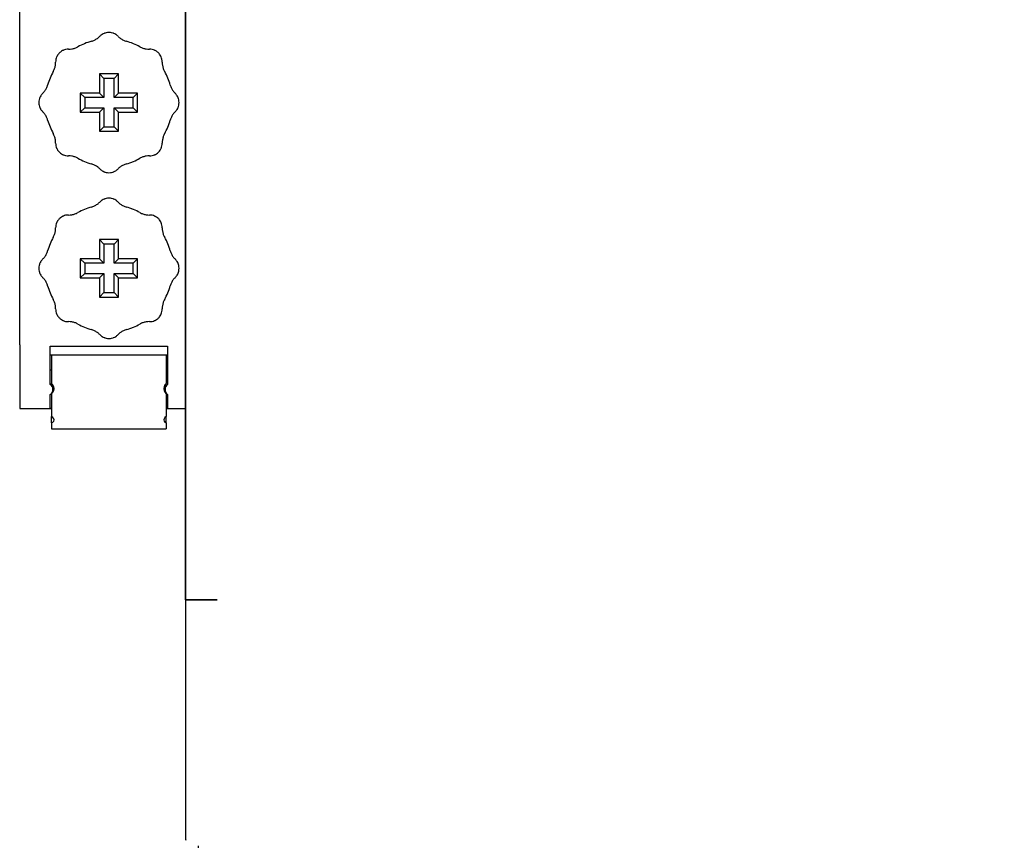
# Model space of a CAD drawing. Extents: x 213 to 948, y 153 to 704.
# Tile 2 of 62: x 438 to 453, y 175 to 188. Entities that reach past the tile are written whole.
import ezdxf

# ---------------------------------------------------------------- set-up
doc = ezdxf.new("R2010")
doc.units = 0
doc.header["$LTSCALE"] = 65.395
doc.header["$MEASUREMENT"] = 0
doc.layers.get('0').update_dxf_attribs({"linetype": 'CONTINUOUS'})
for name, color, linetype in [('133-357613_DXF_DIMENSION', 7, 'CONTINUOUS'), ('133-358092_DXF_CONTINUOUS_LINE', 7, 'CONTINUOUS'), ('59-273163_DXF_CONTINUOUS_LINE', 7, 'CONTINUOUS'), ('59-273165_DXF_CONTINUOUS_LINE', 7, 'CONTINUOUS'), ('59-273170_DXF_CONTINUOUS_LINE', 7, 'CONTINUOUS')]:
    doc.layers.add(name, color=color, linetype=linetype)
doc.styles.get("Standard").update_dxf_attribs({"font": 'txt', "width": 0.7})
doc.dimstyles.get("Standard").update_dxf_attribs({"dimtxt": 0.18, "dimasz": 0.18, "dimexe": 0.18, "dimexo": 0.0625, "dimgap": 0.09, "dimtad": 0, "dimtih": 1, "dimtoh": 1, "dimdec": 4, "dimzin": 0, "dimdsep": 46, "dimtxsty": 'Standard', "dimcen": 0.09, "dimadec": 0, "dimazin": 0, "dimtfac": 1, "dimtdec": 4, "dimtofl": 0, "dimtmove": 0, "dimatfit": 3, "dimfxl": 1, "dimtolj": 1, "dimtzin": 0, "dimarcsym": 0})

# ---------------------------------------------------------------- blocks, each defined once
blk = doc.blocks.new('_FILLED')
at = {"color": 0, "linetype": 'ByBlock'}
blk.add_solid([(0, 0), (-1, 0.1429), (-1, -0.1429)], dxfattribs=at)
blk = doc.blocks.new('*D5')
at = {"layer": '133-357613_DXF_DIMENSION', "color": 2, "linetype": 'Continuous', "transparency": 16777216}
for p, q in [((628.864, 186.022), (628.864, 152.655)), ((440.364, 174.715), (440.364, 152.655)), ((440.364, 154.655), (534.614, 154.655)), ((628.864, 154.655), (534.614, 154.655))]:
    blk.add_line(p, q, dxfattribs=at)
at = {"layer": '133-357613_DXF_DIMENSION', "color": 2, "linetype": 'Continuous', "transparency": 16777216, "xscale": 3.5, "yscale": 3.5, "zscale": 3.5, "rotation": 180}
blk.add_blockref('_FILLED', (440.364, 154.655), dxfattribs=at)
at = {"layer": '133-357613_DXF_DIMENSION', "color": 2, "linetype": 'Continuous', "transparency": 16777216, "xscale": 3.5, "yscale": 3.5, "zscale": 3.5}
blk.add_blockref('_FILLED', (628.864, 154.655), dxfattribs=at)
at = {"layer": '133-357613_DXF_DIMENSION', "color": 5, "linetype": 'Continuous', "transparency": 16777216, "width": 0.7}
blk.add_text('942.5', height=2.5, dxfattribs=at).set_placement((530.239, 155.28))

msp = doc.modelspace()

# ---------------------------------------------------------------- linework, layer by layer
at = {"layer": '133-358092_DXF_CONTINUOUS_LINE', "color": 3, "linetype": 'Continuous'}
for p, q in [((440.1636, 178.57483), (440.1636, 308.57483)), ((440.1636, 308.57483), (440.1636, 178.57483)), ((440.1636, 178.57483), (440.29635, 178.57483)), ((440.29635, 178.57483), (440.1636, 178.57483)), ((440.1636, 178.57483), (440.1636, 176.7172)), ((440.31005, 178.57483), (440.29635, 178.57483)), ((440.29635, 178.57483), (440.3636, 178.57483)), ((440.3636, 178.57483), (440.31005, 178.57483)), ((440.36971, 178.57483), (440.3636, 178.57483)), ((440.3636, 178.57483), (440.6636, 178.57483)), ((440.4836, 178.57483), (440.36971, 178.57483)), ((440.6636, 178.57483), (440.4836, 178.57483)), ((440.1636, 176.7172), (440.1636, 176.48582)), ((440.1636, 176.48582), (440.1636, 175.47732)), ((440.1636, 175.47732), (440.1636, 175.47483)), ((440.1636, 175.47483), (440.1636, 175.27483)), ((440.1636, 175.27811), (440.1636, 175.27483)), ((440.1636, 175.27483), (440.1636, 174.87483))]:
    msp.add_line(p, q, dxfattribs=at)
for points in [[(440.1636, 178.57483), (440.1636, 178.28453), (440.1636, 177.99602), (440.1636, 177.71108), (440.1636, 177.43147), (440.1636, 177.1589), (440.1636, 176.89507), (440.1636, 176.7172)], [(440.1636, 176.7172), (440.1636, 176.64159), (440.1636, 176.48582)], [(440.1636, 176.48582), (440.1636, 176.40003), (440.1636, 176.17187), (440.1636, 175.95854), (440.1636, 175.76133), (440.1636, 175.58147), (440.1636, 175.47483)], [(440.1636, 175.47483), (440.1636, 175.42006), (440.1636, 175.27811)], [(440.1636, 175.27483), (440.1636, 175.15648), (440.1636, 175.05592), (440.1636, 174.97706), (440.1636, 174.92038), (440.1636, 174.88624), (440.1636, 174.87483)]]:
    msp.add_lwpolyline(points, dxfattribs=at)
for end in [188.275525, 188.274868]:
    msp.add_arc((440.6636, 174.87483), 0.5, 180, end, dxfattribs=at)
at = {"layer": '59-273163_DXF_CONTINUOUS_LINE', "color": 7, "linetype": 'Continuous'}
for p, q in [((438.8136, 186.82483), (438.88359, 186.75484)), ((439.1136, 186.82483), (438.8136, 186.82483)), ((438.8136, 186.82483), (438.8136, 186.52483)), ((438.88359, 186.75484), (438.88359, 186.45484)), ((439.04361, 186.75484), (438.88359, 186.75484)), ((439.1136, 186.82483), (439.04361, 186.75484)), ((439.04361, 186.45484), (439.04361, 186.75484)), ((439.1136, 186.52483), (439.1136, 186.82483)), ((438.5136, 186.52483), (438.58359, 186.45484)), ((438.8136, 186.52483), (438.5136, 186.52483)), ((438.5136, 186.52483), (438.5136, 186.22483)), ((438.58359, 186.45484), (438.58359, 186.29482)), ((438.88359, 186.45484), (438.58359, 186.45484)), ((438.8136, 186.52483), (438.88359, 186.45484)), ((439.1136, 186.52483), (439.04361, 186.45484)), ((439.34361, 186.45484), (439.04361, 186.45484)), ((439.4136, 186.52483), (439.1136, 186.52483)), ((439.4136, 186.52483), (439.34361, 186.45484)), ((439.34361, 186.29482), (439.34361, 186.45484)), ((439.4136, 186.22483), (439.4136, 186.52483)), ((438.5136, 186.22483), (438.58359, 186.29482)), ((438.58359, 186.29482), (438.88359, 186.29482)), ((438.8136, 186.22483), (438.88359, 186.29482)), ((438.88359, 186.29482), (438.88359, 185.99482)), ((439.04361, 186.29482), (439.34361, 186.29482)), ((439.04361, 185.99482), (439.04361, 186.29482)), ((439.1136, 186.22483), (439.04361, 186.29482)), ((439.4136, 186.22483), (439.34361, 186.29482)), ((438.5136, 186.22483), (438.8136, 186.22483)), ((438.8136, 186.22483), (438.8136, 185.92483)), ((439.1136, 185.92483), (439.1136, 186.22483)), ((439.1136, 186.22483), (439.4136, 186.22483)), ((438.8136, 185.92483), (438.88359, 185.99482)), ((438.88359, 185.99482), (439.04361, 185.99482)), ((439.1136, 185.92483), (439.04361, 185.99482)), ((438.8136, 185.92483), (439.1136, 185.92483)), ((438.8136, 184.22483), (438.88359, 184.15484)), ((439.1136, 184.22483), (438.8136, 184.22483)), ((438.8136, 184.22483), (438.8136, 183.92483)), ((438.88359, 184.15484), (438.88359, 183.85484)), ((439.04361, 184.15484), (438.88359, 184.15484)), ((439.1136, 184.22483), (439.04361, 184.15484)), ((439.04361, 183.85484), (439.04361, 184.15484)), ((439.1136, 183.92483), (439.1136, 184.22483)), ((438.5136, 183.92483), (438.58359, 183.85484)), ((438.8136, 183.92483), (438.5136, 183.92483)), ((438.5136, 183.92483), (438.5136, 183.62483)), ((438.58359, 183.85484), (438.58359, 183.69482)), ((438.88359, 183.85484), (438.58359, 183.85484)), ((438.8136, 183.92483), (438.88359, 183.85484)), ((439.1136, 183.92483), (439.04361, 183.85484)), ((439.34361, 183.85484), (439.04361, 183.85484)), ((439.4136, 183.92483), (439.1136, 183.92483)), ((439.4136, 183.92483), (439.34361, 183.85484)), ((439.34361, 183.69482), (439.34361, 183.85484)), ((439.4136, 183.62483), (439.4136, 183.92483)), ((438.5136, 183.62483), (438.58359, 183.69482)), ((438.58359, 183.69482), (438.88359, 183.69482)), ((438.8136, 183.62483), (438.88359, 183.69482)), ((438.88359, 183.69482), (438.88359, 183.39482)), ((439.04361, 183.69482), (439.34361, 183.69482)), ((439.04361, 183.39482), (439.04361, 183.69482)), ((439.1136, 183.62483), (439.04361, 183.69482)), ((439.4136, 183.62483), (439.34361, 183.69482)), ((438.5136, 183.62483), (438.8136, 183.62483)), ((438.8136, 183.62483), (438.8136, 183.32483)), ((439.1136, 183.32483), (439.1136, 183.62483)), ((439.1136, 183.62483), (439.4136, 183.62483)), ((438.8136, 183.32483), (438.88359, 183.39482)), ((438.8136, 183.32483), (439.1136, 183.32483)), ((438.88359, 183.39482), (439.04361, 183.39482)), ((439.1136, 183.32483), (439.04361, 183.39482))]:
    msp.add_line(p, q, dxfattribs=at)
for centre, radius, start, end in [((438.60653, 187.62483), 0.3, 285.942369, 295.81846), ((438.60653, 187.62483), 0.3, 295.81846, 305.696943), ((438.60653, 187.62483), 0.3, 305.696943, 315.572996), ((438.9636, 187.27483), 0.2, 122.55156, 135.572996), ((438.9636, 187.27483), 0.2, 111.697641, 122.55156), ((438.9636, 187.27483), 0.2, 109.531168, 111.697641), ((438.9636, 187.27483), 0.2, 107.930417, 109.531168), ((438.9636, 187.27483), 0.2, 96.509602, 107.930417), ((438.9636, 187.27483), 0.2, 83.49043, 96.509602), ((438.9636, 187.27483), 0.2, 72.169666, 83.49043), ((438.9636, 187.27483), 0.2, 70.468845, 72.169666), ((438.9636, 187.27483), 0.2, 68.184609, 70.468845), ((438.9636, 187.27483), 0.2, 57.448466, 68.184609), ((438.9636, 187.27483), 0.2, 44.427004, 57.448477), ((438.9636, 187.27483), 0.2, 44.427004, 57.448466), ((439.32067, 187.62483), 0.3, 224.427004, 234.303049), ((439.32067, 187.62483), 0.3, 224.427004, 234.303057), ((439.32067, 187.62483), 0.3, 234.303049, 244.181547), ((439.32067, 187.62483), 0.3, 234.303057, 244.18154), ((439.32067, 187.62483), 0.3, 244.181547, 254.057631), ((439.32067, 187.62483), 0.3, 244.18154, 254.057631), ((438.3272, 187.01123), 0.2, 117.169666, 128.49043), ((438.3272, 187.01123), 0.2, 115.468845, 117.169666), ((438.3272, 187.01123), 0.2, 113.18461, 115.468845), ((438.3272, 187.01123), 0.2, 102.448466, 113.18461), ((438.3272, 187.01123), 0.2, 89.427004, 102.448466), ((438.33221, 187.5112), 0.3, 269.427004, 279.303049), ((438.33221, 187.5112), 0.3, 269.427004, 279.303057), ((438.33221, 187.5112), 0.3, 279.303049, 289.181547), ((438.33221, 187.5112), 0.3, 279.303057, 289.18154), ((438.33221, 187.5112), 0.3, 289.181547, 299.057631), ((438.33221, 187.5112), 0.3, 289.18154, 299.057631), ((438.9636, 186.37483), 1, 112.499995, 119.057631), ((438.9636, 186.37483), 1, 105.942369, 112.499995), ((438.9636, 186.37483), 1, 67.499845, 74.057631), ((438.9636, 186.37483), 1, 67.499846, 74.057631), ((438.9636, 186.37483), 1, 60.942369, 67.499845), ((438.9636, 186.37483), 1, 60.942369, 67.499846), ((439.595, 187.5112), 0.3, 240.942369, 250.81846), ((439.595, 187.5112), 0.3, 250.81846, 260.696943), ((439.595, 187.5112), 0.3, 260.696943, 270.572996), ((439.6, 187.01123), 0.2, 77.55155, 90.572996), ((439.6, 187.01123), 0.2, 77.55156, 90.572996), ((439.6, 187.01123), 0.2, 66.69764, 77.55156), ((439.6, 187.01123), 0.2, 64.531168, 66.69764), ((439.6, 187.01123), 0.2, 62.930417, 64.531168), ((439.6, 187.01123), 0.2, 51.509588, 62.930339), ((439.6, 187.01123), 0.2, 51.509602, 62.930417), ((438.3272, 187.01123), 0.2, 167.55156, 180.572996), ((438.3272, 187.01123), 0.2, 156.697641, 167.55156), ((438.3272, 187.01123), 0.2, 154.531168, 156.697641), ((438.3272, 187.01123), 0.2, 152.930417, 154.531168), ((438.3272, 187.01123), 0.2, 141.509602, 152.930417), ((438.3272, 187.01123), 0.2, 128.49043, 141.509602), ((439.6, 187.01123), 0.2, 38.490445, 51.509588), ((439.6, 187.01123), 0.2, 38.49043, 51.509602), ((439.6, 187.01123), 0.2, 27.169666, 38.49043), ((439.6, 187.01123), 0.2, 25.468847, 27.169748), ((439.6, 187.01123), 0.2, 25.468845, 27.169666), ((439.6, 187.01123), 0.2, 23.184609, 25.468845), ((439.6, 187.01123), 0.2, 12.448477, 23.184725), ((439.6, 187.01123), 0.2, 12.448466, 23.184609), ((439.6, 187.01123), 0.2, 359.427004, 12.448477), ((439.6, 187.01123), 0.2, 359.427004, 12.448466), ((437.82723, 187.00623), 0.3, 330.942369, 340.81846), ((437.82723, 187.00623), 0.3, 340.81846, 350.696943), ((437.82723, 187.00623), 0.3, 350.696943, 0.572996), ((440.09997, 187.00623), 0.3, 179.427004, 189.303049), ((440.09997, 187.00623), 0.3, 179.427004, 189.303057), ((440.09997, 187.00623), 0.3, 189.303049, 199.181547), ((440.09997, 187.00623), 0.3, 189.303057, 199.18154), ((440.09997, 187.00623), 0.3, 199.181547, 209.057631), ((440.09997, 187.00623), 0.3, 199.18154, 209.057631), ((438.9636, 186.37483), 1, 157.500005, 164.057631), ((438.9636, 186.37483), 1, 150.942369, 157.500005), ((438.9636, 186.37483), 1, 22.500551, 29.057631), ((438.9636, 186.37483), 1, 22.500549, 29.057631), ((438.9636, 186.37483), 1, 15.942369, 22.500551), ((438.9636, 186.37483), 1, 15.942369, 22.500549), ((437.7136, 186.7319), 0.3, 324.303049, 334.181547), ((437.7136, 186.7319), 0.3, 324.303057, 334.18154), ((437.7136, 186.7319), 0.3, 334.181547, 344.057631), ((437.7136, 186.7319), 0.3, 334.18154, 344.057631), ((440.2136, 186.7319), 0.3, 195.942369, 205.81846), ((440.2136, 186.7319), 0.3, 205.81846, 215.696943), ((438.0636, 186.37483), 0.2, 162.169666, 173.49043), ((438.0636, 186.37483), 0.2, 160.468845, 162.169666), ((438.0636, 186.37483), 0.2, 158.18461, 160.468845), ((438.0636, 186.37483), 0.2, 147.448466, 158.18461), ((438.0636, 186.37483), 0.2, 134.427004, 147.448466), ((437.7136, 186.7319), 0.3, 314.427004, 324.303049), ((437.7136, 186.7319), 0.3, 314.427004, 324.303057), ((440.2136, 186.7319), 0.3, 215.696943, 225.572996), ((439.8636, 186.37483), 0.2, 32.55155, 45.572996), ((439.8636, 186.37483), 0.2, 32.55156, 45.572996), ((439.8636, 186.37483), 0.2, 21.697641, 32.55156), ((439.8636, 186.37483), 0.2, 19.531166, 21.69753), ((439.8636, 186.37483), 0.2, 19.531168, 21.697641), ((439.8636, 186.37483), 0.2, 17.930339, 19.531166), ((439.8636, 186.37483), 0.2, 17.930417, 19.531168), ((439.8636, 186.37483), 0.2, 6.509602, 17.930417), ((438.0636, 186.37483), 0.2, 173.49043, 186.509602), ((438.0636, 186.37483), 0.2, 186.509602, 197.930417), ((438.0636, 186.37483), 0.2, 197.930417, 199.531168), ((438.0636, 186.37483), 0.2, 199.531166, 201.69753), ((438.0636, 186.37483), 0.2, 199.531168, 201.697641), ((438.0636, 186.37483), 0.2, 201.697641, 212.55156), ((438.0636, 186.37483), 0.2, 212.55156, 225.572996), ((439.8636, 186.37483), 0.2, 314.427004, 327.448477), ((439.8636, 186.37483), 0.2, 314.427004, 327.448466), ((439.8636, 186.37483), 0.2, 327.448477, 338.184726), ((439.8636, 186.37483), 0.2, 327.448466, 338.18461), ((439.8636, 186.37483), 0.2, 338.184726, 340.468847), ((439.8636, 186.37483), 0.2, 338.18461, 340.468845), ((439.8636, 186.37483), 0.2, 340.468847, 342.169748), ((439.8636, 186.37483), 0.2, 340.468845, 342.169666), ((439.8636, 186.37483), 0.2, 342.169748, 353.490445), ((439.8636, 186.37483), 0.2, 342.169666, 353.49043), ((439.8636, 186.37483), 0.2, 353.490445, 6.509588), ((439.8636, 186.37483), 0.2, 353.49043, 6.509602), ((437.7136, 186.01776), 0.3, 35.696943, 45.572996), ((437.7136, 186.01776), 0.3, 25.81846, 35.696943), ((437.7136, 186.01776), 0.3, 15.942369, 25.81846), ((440.2136, 186.01776), 0.3, 154.181547, 164.057631), ((440.2136, 186.01776), 0.3, 154.18154, 164.057631), ((440.2136, 186.01776), 0.3, 144.303049, 154.181547), ((440.2136, 186.01776), 0.3, 144.303057, 154.18154), ((440.2136, 186.01776), 0.3, 134.427004, 144.303049), ((440.2136, 186.01776), 0.3, 134.427004, 144.303057), ((438.9636, 186.37483), 1, 195.942369, 202.500158), ((438.9636, 186.37483), 1, 195.942369, 202.500157), ((438.9636, 186.37483), 1, 202.500157, 209.057631), ((438.9636, 186.37483), 1, 330.942369, 337.405487), ((438.9636, 186.37483), 1, 330.942369, 337.40339), ((438.9636, 186.37483), 1, 337.40339, 344.057631), ((438.9636, 186.37483), 1, 337.405487, 344.057631), ((437.82723, 185.74344), 0.3, 19.181547, 29.057631), ((437.82723, 185.74344), 0.3, 19.18154, 29.057631), ((437.82723, 185.74344), 0.3, 9.303049, 19.181547), ((437.82723, 185.74344), 0.3, 9.303057, 19.18154), ((440.09997, 185.74344), 0.3, 160.81846, 170.696943), ((440.09997, 185.74344), 0.3, 150.942369, 160.81846), ((437.82723, 185.74344), 0.3, 359.427004, 9.303049), ((437.82723, 185.74344), 0.3, 359.427004, 9.303057), ((438.3272, 185.73844), 0.2, 179.427004, 192.448466), ((438.3272, 185.73844), 0.2, 192.448466, 203.18461), ((438.3272, 185.73844), 0.2, 203.184725, 205.468847), ((438.3272, 185.73844), 0.2, 203.18461, 205.468845), ((438.3272, 185.73844), 0.2, 205.468845, 207.169666), ((438.3272, 185.73844), 0.2, 207.169666, 218.49043), ((439.6, 185.73844), 0.2, 321.509588, 332.930339), ((439.6, 185.73844), 0.2, 321.509602, 332.930417), ((439.6, 185.73844), 0.2, 332.930339, 334.531166), ((439.6, 185.73844), 0.2, 332.930417, 334.531168), ((439.6, 185.73844), 0.2, 334.531166, 336.69753), ((439.6, 185.73844), 0.2, 334.531168, 336.697641), ((439.6, 185.73844), 0.2, 336.69753, 347.55155), ((439.6, 185.73844), 0.2, 336.697641, 347.55156), ((439.6, 185.73844), 0.2, 347.55156, 0.572996), ((440.09997, 185.74344), 0.3, 170.696943, 180.572996), ((438.3272, 185.73844), 0.2, 218.490445, 231.509588), ((438.3272, 185.73844), 0.2, 218.49043, 231.509602), ((438.3272, 185.73844), 0.2, 231.509588, 242.930339), ((438.3272, 185.73844), 0.2, 231.509602, 242.930417), ((438.3272, 185.73844), 0.2, 242.930417, 244.531168), ((438.3272, 185.73844), 0.2, 244.531166, 246.697529), ((438.3272, 185.73844), 0.2, 244.531168, 246.69764), ((438.3272, 185.73844), 0.2, 246.697529, 257.55155), ((438.3272, 185.73844), 0.2, 246.69764, 257.55156), ((438.3272, 185.73844), 0.2, 257.55155, 270.572996), ((438.3272, 185.73844), 0.2, 257.55156, 270.572996), ((438.33221, 185.23846), 0.3, 80.696943, 90.572996), ((438.33221, 185.23846), 0.3, 70.81846, 80.696943), ((438.33221, 185.23846), 0.3, 60.942369, 70.81846), ((438.9636, 186.37483), 1, 240.942369, 247.499481), ((438.9636, 186.37483), 1, 292.59445, 299.057631), ((438.9636, 186.37483), 1, 292.596544, 299.057631), ((439.595, 185.23846), 0.3, 109.181547, 119.057631), ((439.595, 185.23846), 0.3, 109.18154, 119.057631), ((439.595, 185.23846), 0.3, 99.303049, 109.181547), ((439.595, 185.23846), 0.3, 99.303057, 109.18154), ((439.595, 185.23846), 0.3, 89.427004, 99.303049), ((439.595, 185.23846), 0.3, 89.427004, 99.303057), ((439.6, 185.73844), 0.2, 269.427004, 282.448477), ((439.6, 185.73844), 0.2, 269.427004, 282.448466), ((439.6, 185.73844), 0.2, 282.448477, 293.184725), ((439.6, 185.73844), 0.2, 282.448466, 293.18461), ((439.6, 185.73844), 0.2, 293.184725, 295.468847), ((439.6, 185.73844), 0.2, 293.18461, 295.468845), ((439.6, 185.73844), 0.2, 295.468847, 297.169748), ((439.6, 185.73844), 0.2, 295.468845, 297.169666), ((439.6, 185.73844), 0.2, 297.169748, 308.490445), ((439.6, 185.73844), 0.2, 297.169666, 308.49043), ((439.6, 185.73844), 0.2, 308.490445, 321.509588), ((439.6, 185.73844), 0.2, 308.49043, 321.509602), ((438.9636, 186.37483), 1, 247.499479, 254.057631), ((438.9636, 186.37483), 1, 247.499481, 254.057631), ((438.60653, 185.12483), 0.3, 64.181547, 74.057631), ((438.60653, 185.12483), 0.3, 64.18154, 74.057631), ((438.60653, 185.12483), 0.3, 54.303049, 64.181547), ((438.60653, 185.12483), 0.3, 54.303057, 64.18154), ((438.60653, 185.12483), 0.3, 44.427004, 54.303049), ((438.60653, 185.12483), 0.3, 44.427004, 54.303057), ((438.9636, 185.47483), 0.2, 224.427004, 237.448477), ((438.9636, 185.47483), 0.2, 224.427004, 237.448466), ((438.9636, 185.47483), 0.2, 302.55155, 315.572996), ((438.9636, 185.47483), 0.2, 302.55156, 315.572996), ((439.32067, 185.12483), 0.3, 125.696943, 135.572996), ((439.32067, 185.12483), 0.3, 115.81846, 125.696943), ((439.32067, 185.12483), 0.3, 105.942369, 115.81846), ((438.9636, 186.37483), 1, 285.942369, 292.596544), ((438.9636, 186.37483), 1, 285.942369, 292.59445), ((438.9636, 185.47483), 0.2, 237.448466, 248.184609), ((438.9636, 185.47483), 0.2, 248.184609, 250.468845), ((438.9636, 185.47483), 0.2, 250.468847, 252.169748), ((438.9636, 185.47483), 0.2, 250.468845, 252.169666), ((438.9636, 185.47483), 0.2, 252.169666, 263.49043), ((438.9636, 185.47483), 0.2, 263.490445, 276.509588), ((438.9636, 185.47483), 0.2, 263.49043, 276.509602), ((438.9636, 185.47483), 0.2, 276.509588, 287.930339), ((438.9636, 185.47483), 0.2, 276.509602, 287.930417), ((438.9636, 185.47483), 0.2, 287.930339, 289.531166), ((438.9636, 185.47483), 0.2, 287.930417, 289.531168), ((438.9636, 185.47483), 0.2, 289.531166, 291.69753), ((438.9636, 185.47483), 0.2, 289.531168, 291.697641), ((438.9636, 185.47483), 0.2, 291.69753, 302.55155), ((438.9636, 185.47483), 0.2, 291.697641, 302.55156), ((438.9636, 184.67483), 0.2, 96.509588, 107.930339), ((438.9636, 184.67483), 0.2, 96.509602, 107.930417), ((438.9636, 184.67483), 0.2, 83.490445, 96.509588), ((438.9636, 184.67483), 0.2, 83.49043, 96.509602), ((438.9636, 184.67483), 0.2, 72.169748, 83.490445), ((438.9636, 184.67483), 0.2, 72.169666, 83.49043), ((438.9636, 183.77483), 1, 105.942369, 112.499995), ((438.9636, 183.77483), 1, 105.942369, 112.499995), ((438.60653, 185.02483), 0.3, 285.942369, 295.81846), ((438.60653, 185.02483), 0.3, 295.81846, 305.696943), ((438.60653, 185.02483), 0.3, 305.696943, 315.572996), ((438.9636, 184.67483), 0.2, 122.55156, 135.572996), ((438.9636, 184.67483), 0.2, 111.69753, 122.55155), ((438.9636, 184.67483), 0.2, 111.697641, 122.55156), ((438.9636, 184.67483), 0.2, 109.531166, 111.69753), ((438.9636, 184.67483), 0.2, 109.531168, 111.697641), ((438.9636, 184.67483), 0.2, 107.930339, 109.531166), ((438.9636, 184.67483), 0.2, 107.930417, 109.531168), ((438.9636, 184.67483), 0.2, 70.468847, 72.169748), ((438.9636, 184.67483), 0.2, 70.468845, 72.169666), ((438.9636, 184.67483), 0.2, 68.184725, 70.468847), ((438.9636, 184.67483), 0.2, 68.184609, 70.468845), ((438.9636, 184.67483), 0.2, 57.448477, 68.184725), ((438.9636, 184.67483), 0.2, 57.448466, 68.184609), ((438.9636, 184.67483), 0.2, 44.427004, 57.448477), ((438.9636, 184.67483), 0.2, 44.427004, 57.448466), ((439.32067, 185.02483), 0.3, 224.427004, 234.303049), ((439.32067, 185.02483), 0.3, 224.427004, 234.303057), ((439.32067, 185.02483), 0.3, 234.303049, 244.181547), ((439.32067, 185.02483), 0.3, 234.303057, 244.18154), ((439.32067, 185.02483), 0.3, 244.181547, 254.057631), ((439.32067, 185.02483), 0.3, 244.18154, 254.057631), ((438.9636, 183.77483), 1, 67.499845, 74.057631), ((438.9636, 183.77483), 1, 67.499846, 74.057631), ((438.3272, 184.41123), 0.2, 128.49043, 141.509602), ((438.3272, 184.41123), 0.2, 117.169748, 128.490445), ((438.3272, 184.41123), 0.2, 117.169666, 128.49043), ((438.3272, 184.41123), 0.2, 115.468847, 117.169748), ((438.3272, 184.41123), 0.2, 115.468845, 117.169666), ((438.3272, 184.41123), 0.2, 113.184725, 115.468847), ((438.3272, 184.41123), 0.2, 113.18461, 115.468845), ((438.3272, 184.41123), 0.2, 102.448477, 113.184725), ((438.3272, 184.41123), 0.2, 102.448466, 113.18461), ((438.3272, 184.41123), 0.2, 89.427004, 102.448477), ((438.3272, 184.41123), 0.2, 89.427004, 102.448466), ((438.33221, 184.9112), 0.3, 269.427004, 279.303049), ((438.33221, 184.9112), 0.3, 269.427004, 279.303057), ((438.33221, 184.9112), 0.3, 279.303049, 289.181547), ((438.33221, 184.9112), 0.3, 279.303057, 289.18154), ((438.33221, 184.9112), 0.3, 289.181547, 299.057631), ((438.33221, 184.9112), 0.3, 289.18154, 299.057631), ((438.9636, 183.77483), 1, 112.499995, 119.057631), ((438.9636, 183.77483), 1, 112.499995, 119.057631), ((438.9636, 183.77483), 1, 60.942369, 67.499845), ((438.9636, 183.77483), 1, 60.942369, 67.499846), ((439.595, 184.9112), 0.3, 240.942369, 250.81846), ((439.595, 184.9112), 0.3, 250.81846, 260.696943), ((439.595, 184.9112), 0.3, 260.696943, 270.572996), ((439.6, 184.41123), 0.2, 77.55155, 90.572996), ((439.6, 184.41123), 0.2, 77.55156, 90.572996), ((439.6, 184.41123), 0.2, 66.697529, 77.55155), ((439.6, 184.41123), 0.2, 66.69764, 77.55156), ((439.6, 184.41123), 0.2, 64.531166, 66.697529), ((439.6, 184.41123), 0.2, 64.531168, 66.69764), ((439.6, 184.41123), 0.2, 62.930339, 64.531166), ((439.6, 184.41123), 0.2, 62.930417, 64.531168), ((439.6, 184.41123), 0.2, 51.509588, 62.930339), ((439.6, 184.41123), 0.2, 51.509602, 62.930417), ((439.6, 184.41123), 0.2, 38.490445, 51.509588), ((439.6, 184.41123), 0.2, 38.49043, 51.509602), ((437.82723, 184.40623), 0.3, 350.696943, 0.572996), ((438.3272, 184.41123), 0.2, 167.55155, 180.572996), ((438.3272, 184.41123), 0.2, 167.55156, 180.572996), ((438.3272, 184.41123), 0.2, 156.697641, 167.55156), ((438.3272, 184.41123), 0.2, 154.531168, 156.697641), ((438.3272, 184.41123), 0.2, 152.930339, 154.531166), ((438.3272, 184.41123), 0.2, 152.930417, 154.531168), ((438.3272, 184.41123), 0.2, 141.509602, 152.930417), ((439.6, 184.41123), 0.2, 27.169748, 38.490445), ((439.6, 184.41123), 0.2, 27.169666, 38.49043), ((439.6, 184.41123), 0.2, 25.468847, 27.169748), ((439.6, 184.41123), 0.2, 25.468845, 27.169666), ((439.6, 184.41123), 0.2, 23.184609, 25.468845), ((439.6, 184.41123), 0.2, 12.448477, 23.184725), ((439.6, 184.41123), 0.2, 12.448466, 23.184609), ((439.6, 184.41123), 0.2, 359.427004, 12.448477), ((439.6, 184.41123), 0.2, 359.427004, 12.448466), ((440.09997, 184.40623), 0.3, 179.427004, 189.303049), ((440.09997, 184.40623), 0.3, 179.427004, 189.303057), ((438.9636, 183.77483), 1, 150.942369, 157.500005), ((437.82723, 184.40623), 0.3, 330.942369, 340.81846), ((437.82723, 184.40623), 0.3, 340.81846, 350.696943), ((440.09997, 184.40623), 0.3, 189.303049, 199.181547), ((440.09997, 184.40623), 0.3, 189.303057, 199.18154), ((440.09997, 184.40623), 0.3, 199.181547, 209.057631), ((440.09997, 184.40623), 0.3, 199.18154, 209.057631), ((438.9636, 183.77483), 1, 22.500551, 29.057631), ((438.9636, 183.77483), 1, 22.500549, 29.057631), ((438.9636, 183.77483), 1, 157.500005, 164.057631), ((438.9636, 183.77483), 1, 157.500005, 164.057631), ((438.9636, 183.77483), 1, 15.942369, 22.500551), ((438.9636, 183.77483), 1, 15.942369, 22.500549), ((437.7136, 184.1319), 0.3, 314.427004, 324.303049), ((437.7136, 184.1319), 0.3, 314.427004, 324.303057), ((437.7136, 184.1319), 0.3, 324.303049, 334.181547), ((437.7136, 184.1319), 0.3, 324.303057, 334.18154), ((437.7136, 184.1319), 0.3, 334.181547, 344.057631), ((437.7136, 184.1319), 0.3, 334.18154, 344.057631), ((440.2136, 184.1319), 0.3, 195.942369, 205.81846), ((440.2136, 184.1319), 0.3, 205.81846, 215.696943), ((440.2136, 184.1319), 0.3, 215.696943, 225.572996), ((438.0636, 183.77483), 0.2, 173.49043, 186.509602), ((438.0636, 183.77483), 0.2, 162.169666, 173.49043), ((438.0636, 183.77483), 0.2, 160.468845, 162.169666), ((438.0636, 183.77483), 0.2, 158.18461, 160.468845), ((438.0636, 183.77483), 0.2, 147.448477, 158.184726), ((438.0636, 183.77483), 0.2, 147.448466, 158.18461), ((438.0636, 183.77483), 0.2, 134.427004, 147.448477), ((438.0636, 183.77483), 0.2, 134.427004, 147.448466), ((439.8636, 183.77483), 0.2, 32.55155, 45.572996), ((439.8636, 183.77483), 0.2, 32.55156, 45.572996), ((439.8636, 183.77483), 0.2, 21.697641, 32.55156), ((439.8636, 183.77483), 0.2, 19.531166, 21.69753), ((439.8636, 183.77483), 0.2, 19.531168, 21.697641), ((439.8636, 183.77483), 0.2, 17.930339, 19.531166), ((439.8636, 183.77483), 0.2, 17.930417, 19.531168), ((439.8636, 183.77483), 0.2, 6.509602, 17.930417), ((439.8636, 183.77483), 0.2, 353.490445, 6.509588), ((439.8636, 183.77483), 0.2, 353.49043, 6.509602), ((438.0636, 183.77483), 0.2, 186.509602, 197.930417), ((438.0636, 183.77483), 0.2, 197.930417, 199.531168), ((438.0636, 183.77483), 0.2, 199.531166, 201.69753), ((438.0636, 183.77483), 0.2, 199.531168, 201.697641), ((438.0636, 183.77483), 0.2, 201.697641, 212.55156), ((438.0636, 183.77483), 0.2, 212.55156, 225.572996), ((437.7136, 183.41776), 0.3, 35.696943, 45.572996), ((440.2136, 183.41776), 0.3, 134.427004, 144.303049), ((440.2136, 183.41776), 0.3, 134.427004, 144.303057), ((439.8636, 183.77483), 0.2, 314.427004, 327.448466), ((439.8636, 183.77483), 0.2, 327.448477, 338.184726), ((439.8636, 183.77483), 0.2, 327.448466, 338.18461), ((439.8636, 183.77483), 0.2, 338.184726, 340.468847), ((439.8636, 183.77483), 0.2, 338.18461, 340.468845), ((439.8636, 183.77483), 0.2, 340.468847, 342.169748), ((439.8636, 183.77483), 0.2, 340.468845, 342.169666), ((439.8636, 183.77483), 0.2, 342.169748, 353.490445), ((439.8636, 183.77483), 0.2, 342.169666, 353.49043), ((437.7136, 183.41776), 0.3, 25.81846, 35.696943), ((437.7136, 183.41776), 0.3, 15.942369, 25.81846), ((438.9636, 183.77483), 1, 195.942369, 202.500157), ((438.9636, 183.77483), 1, 337.40339, 344.057631), ((438.9636, 183.77483), 1, 337.405487, 344.057631), ((440.2136, 183.41776), 0.3, 154.181547, 164.057631), ((440.2136, 183.41776), 0.3, 154.18154, 164.057631), ((440.2136, 183.41776), 0.3, 144.303049, 154.181547), ((440.2136, 183.41776), 0.3, 144.303057, 154.18154), ((438.9636, 183.77483), 1, 202.500157, 209.057631), ((438.9636, 183.77483), 1, 330.942369, 337.405487), ((438.9636, 183.77483), 1, 330.942369, 337.40339), ((437.82723, 183.14344), 0.3, 19.181547, 29.057631), ((437.82723, 183.14344), 0.3, 19.18154, 29.057631), ((437.82723, 183.14344), 0.3, 9.303049, 19.181547), ((437.82723, 183.14344), 0.3, 9.303057, 19.18154), ((437.82723, 183.14344), 0.3, 359.427004, 9.303049), ((437.82723, 183.14344), 0.3, 359.427004, 9.303057), ((440.09997, 183.14344), 0.3, 170.696943, 180.572996), ((440.09997, 183.14344), 0.3, 160.81846, 170.696943), ((440.09997, 183.14344), 0.3, 150.942369, 160.81846), ((438.3272, 183.13844), 0.2, 179.427004, 192.448466), ((438.3272, 183.13844), 0.2, 192.448466, 203.18461), ((438.3272, 183.13844), 0.2, 203.18461, 205.468845), ((438.3272, 183.13844), 0.2, 205.468845, 207.169666), ((438.3272, 183.13844), 0.2, 207.169666, 218.49043), ((438.3272, 183.13844), 0.2, 218.49043, 231.509602), ((439.6, 183.13844), 0.2, 308.490445, 321.509588), ((439.6, 183.13844), 0.2, 308.49043, 321.509602), ((439.6, 183.13844), 0.2, 321.509588, 332.930339), ((439.6, 183.13844), 0.2, 321.509602, 332.930417), ((439.6, 183.13844), 0.2, 332.930339, 334.531166), ((439.6, 183.13844), 0.2, 332.930417, 334.531168), ((439.6, 183.13844), 0.2, 334.531166, 336.69753), ((439.6, 183.13844), 0.2, 334.531168, 336.697641), ((439.6, 183.13844), 0.2, 336.69753, 347.55155), ((439.6, 183.13844), 0.2, 336.697641, 347.55156), ((439.6, 183.13844), 0.2, 347.55156, 0.572996), ((438.3272, 183.13844), 0.2, 231.509602, 242.930417), ((438.3272, 183.13844), 0.2, 242.930417, 244.531168), ((438.3272, 183.13844), 0.2, 244.531168, 246.69764), ((438.3272, 183.13844), 0.2, 246.69764, 257.55156), ((438.3272, 183.13844), 0.2, 257.55156, 270.572996), ((438.33221, 182.63846), 0.3, 80.696943, 90.572996), ((438.33221, 182.63846), 0.3, 70.81846, 80.696943), ((438.33221, 182.63846), 0.3, 60.942369, 70.81846), ((438.9636, 183.77483), 1, 240.942369, 247.499481), ((438.9636, 183.77483), 1, 292.59445, 299.057631), ((438.9636, 183.77483), 1, 292.596544, 299.057631), ((439.595, 182.63846), 0.3, 109.181547, 119.057631), ((439.595, 182.63846), 0.3, 109.18154, 119.057631), ((439.595, 182.63846), 0.3, 99.303049, 109.181547), ((439.595, 182.63846), 0.3, 99.303057, 109.18154), ((439.595, 182.63846), 0.3, 89.427004, 99.303049), ((439.595, 182.63846), 0.3, 89.427004, 99.303057), ((439.6, 183.13844), 0.2, 269.427004, 282.448466), ((439.6, 183.13844), 0.2, 282.448466, 293.18461), ((439.6, 183.13844), 0.2, 293.18461, 295.468845), ((439.6, 183.13844), 0.2, 295.468845, 297.169666), ((439.6, 183.13844), 0.2, 297.169666, 308.49043), ((438.9636, 183.77483), 1, 247.499481, 254.057631), ((438.60653, 182.52483), 0.3, 64.181547, 74.057631), ((438.60653, 182.52483), 0.3, 64.18154, 74.057631), ((438.60653, 182.52483), 0.3, 54.303049, 64.181547), ((438.60653, 182.52483), 0.3, 54.303057, 64.18154), ((438.60653, 182.52483), 0.3, 44.427004, 54.303049), ((438.60653, 182.52483), 0.3, 44.427004, 54.303057), ((438.9636, 182.87483), 0.2, 224.427004, 237.448466), ((438.9636, 182.87483), 0.2, 237.448466, 248.184609), ((438.9636, 182.87483), 0.2, 291.697641, 302.55156), ((438.9636, 182.87483), 0.2, 302.55156, 315.572996), ((439.32067, 182.52483), 0.3, 125.696943, 135.572996), ((439.32067, 182.52483), 0.3, 115.81846, 125.696943), ((439.32067, 182.52483), 0.3, 105.942369, 115.81846), ((438.9636, 183.77483), 1, 285.942369, 292.596544), ((438.9636, 182.87483), 0.2, 248.184609, 250.468845), ((438.9636, 182.87483), 0.2, 250.468845, 252.169666), ((438.9636, 182.87483), 0.2, 252.169666, 263.49043), ((438.9636, 182.87483), 0.2, 263.49043, 276.509602), ((438.9636, 182.87483), 0.2, 276.509602, 287.930417), ((438.9636, 182.87483), 0.2, 287.930417, 289.531168), ((438.9636, 182.87483), 0.2, 289.531168, 291.697641)]:
    msp.add_arc(centre, radius, start, end, dxfattribs=at)
at = {"layer": '59-273165_DXF_CONTINUOUS_LINE', "color": 7, "linetype": 'Continuous'}
for p, q in [((437.5636, 182.57483), (437.5636, 188.81832)), ((437.5636, 182.57483), (437.5636, 181.57483)), ((438.0436, 181.95483), (438.0436, 182.55529)), ((438.0436, 182.55529), (439.8836, 182.55529)), ((439.8836, 182.55529), (439.8836, 181.95483)), ((438.0436, 182.41533), (439.8836, 182.41533)), ((438.0636, 182.17483), (438.0436, 182.17483)), ((439.8836, 182.17483), (439.8636, 182.17483)), ((438.0436, 181.57483), (438.0436, 181.79483)), ((439.8836, 181.79483), (439.8836, 181.57483)), ((437.5636, 181.57483), (438.0436, 181.57483)), ((438.0436, 181.57483), (438.0636, 181.57483)), ((438.0636, 181.57483), (438.0436, 181.57483)), ((439.8636, 181.57483), (439.8836, 181.57483)), ((439.8836, 181.57483), (439.8636, 181.57483)), ((439.8836, 181.57483), (440.1636, 181.57483))]:
    msp.add_line(p, q, dxfattribs=at)
for centre, radius, start, end in [((438.9636, 186.37483), 1, 290.141665, 291.653682), ((438.9636, 183.77483), 1, 68.346318, 69.858335), ((438.9636, 183.77483), 1, 290.141665, 291.653682), ((437.9836, 181.87483), 0.1, 306.869898, 53.130102), ((439.9436, 181.87483), 0.1, 126.869898, 233.130102)]:
    msp.add_arc(centre, radius, start, end, dxfattribs=at)
at = {"layer": '59-273170_DXF_CONTINUOUS_LINE', "color": 7, "linetype": 'Continuous'}
for p, q in [((438.0636, 182.41533), (438.0636, 182.17483)), ((439.8636, 182.41533), (439.8636, 182.17483)), ((438.0636, 182.17483), (438.0636, 181.96808)), ((439.8636, 182.17483), (439.8636, 181.96808)), ((438.0636, 181.95987), (438.0636, 181.96808)), ((439.8636, 181.95987), (439.8636, 181.96808)), ((438.0636, 181.80778), (438.0636, 181.79483)), ((438.0636, 181.79483), (438.0636, 181.56992)), ((438.10299, 181.88406), (438.1036, 181.88801)), ((439.8236, 181.88801), (439.82421, 181.88406)), ((439.8636, 181.80778), (439.8636, 181.79483)), ((439.8636, 181.79483), (439.8636, 181.44808)), ((438.0636, 181.56992), (438.0636, 181.44808)), ((438.0636, 181.35116), (438.0636, 181.44808)), ((438.0636, 181.35116), (438.0636, 181.2561)), ((439.8636, 181.35116), (439.8636, 181.44808)), ((439.8636, 181.35116), (439.8636, 181.2561)), ((438.0636, 181.25608), (439.8636, 181.25608))]:
    msp.add_line(p, q, dxfattribs=at)
for points in [[(438.1036, 181.88801), (438.09884, 181.91854), (438.085, 181.94616), (438.0636, 181.96808)], [(438.09902, 181.90995), (438.08537, 181.93752), (438.0636, 181.95987)], [(439.8636, 181.96808), (439.84221, 181.94618), (439.82836, 181.91854), (439.8236, 181.88801)], [(439.8636, 181.95987), (439.84183, 181.93752), (439.82818, 181.90995), (439.82479, 181.88783)], [(438.0636, 181.80778), (438.085, 181.82977), (438.09888, 181.85756), (438.10299, 181.88406)], [(439.82421, 181.88406), (439.82833, 181.85756), (439.84219, 181.82979), (439.8636, 181.80778)], [(438.1036, 181.39628), (438.09882, 181.41528), (438.08496, 181.43327), (438.0636, 181.44808)], [(438.0636, 181.35116), (438.08501, 181.36284), (438.09888, 181.37835), (438.1036, 181.39628)], [(439.8636, 181.44808), (439.84222, 181.43325), (439.82838, 181.41528), (439.8236, 181.39628)], [(439.8236, 181.39628), (439.82831, 181.37836), (439.84219, 181.36284), (439.8636, 181.35116)]]:
    msp.add_lwpolyline(points, dxfattribs=at)

# ---------------------------------------------------------------- dimensions: what is measured, and where the dimension line sits
at = {"layer": '133-357613_DXF_DIMENSION', "color": 2, "linetype": 'Continuous'}
dim = msp.add_linear_dim(base=(440.3636, 154.65519), p1=(628.8636, 186.02187), p2=(440.3636, 174.71483), angle=180, dimstyle='Standard', dxfattribs=at)
dim.commit()
dim.dimension.update_dxf_attribs({"geometry": '*D5', "text_midpoint": (534.6136, 156.53019), "dimtype": 128})

doc.saveas('drawing.dxf')
